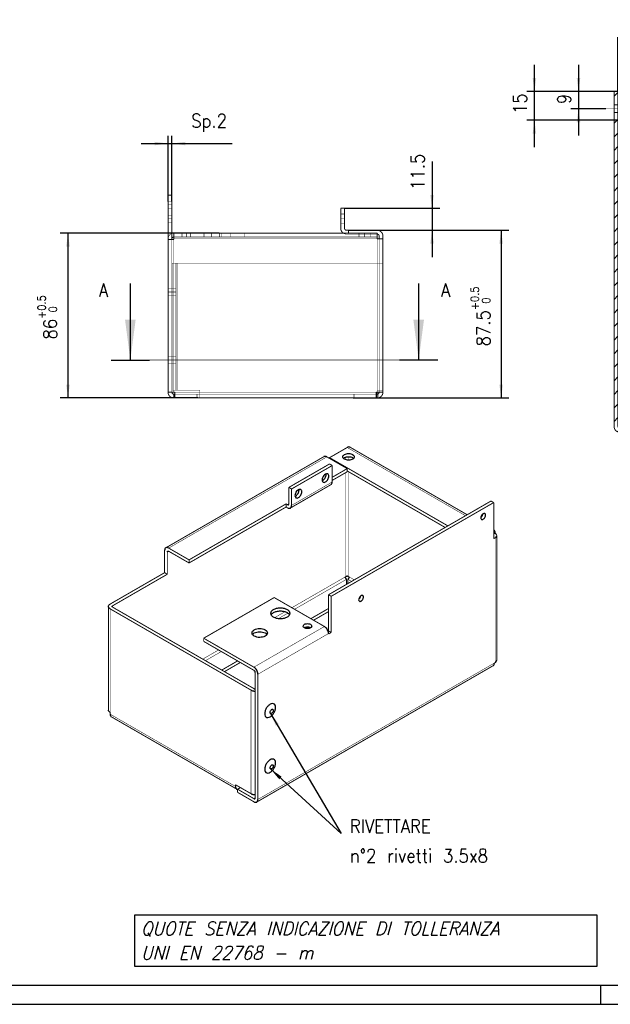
# Model space of a CAD drawing. Header units: inches. Extents: x -1790 to -602, y -1283 to -443.
# Tile 4 of 10: x -1324 to -1017, y -1283 to -770. Entities that reach past the tile are written whole.
import ezdxf

# ---------------------------------------------------------------- set-up
doc = ezdxf.new("R2010")
doc.units = ezdxf.units.IN
doc.linetypes.add('DASHED', pattern=[15, 7, -8])
doc.linetypes.add('DOT_CENTER', pattern=[14, 12, -1, 0, -1])
doc.layers.add('1', color=7, linetype='Continuous')
doc.styles.add('CONVERTER_11', font='txt.shx', dxfattribs={"width": 0.9})
doc.styles.add('CONVERTER_12', font='txt.shx', dxfattribs={"width": 0.9, "oblique": 15})
doc.dimstyles.new('ME10_DIM_15', dxfattribs={"dimtxt": 7, "dimasz": 7, "dimexe": 4, "dimexo": 0, "dimgap": 4, "dimtad": 1, "dimdec": 1, "dimdsep": 46, "dimtxsty": 'CONVERTER_11', "dimsah": 1, "dimcen": 0.09, "dimclrd": 2, "dimclre": 2, "dimclrt": 7, "dimadec": 0, "dimazin": 0, "dimtfac": 1, "dimtdec": 4, "dimtmove": 0, "dimatfit": 3, "dimfxl": 1, "dimtolj": 1, "dimtzin": 0, "dimarcsym": 0})
doc.dimstyles.new('ME10_DIM_16', dxfattribs={"dimtxt": 7, "dimasz": 7, "dimexe": 4, "dimexo": 0, "dimgap": 4, "dimtad": 1, "dimdec": 1, "dimdsep": 46, "dimtxsty": 'CONVERTER_11', "dimsah": 1, "dimcen": 0.09, "dimclrd": 2, "dimclre": 2, "dimclrt": 7, "dimadec": 0, "dimazin": 0, "dimtfac": 1, "dimtdec": 4, "dimtmove": 0, "dimatfit": 3, "dimfxl": 1, "dimtolj": 1, "dimtzin": 0, "dimarcsym": 0})
doc.dimstyles.new('ME10_DIM_17', dxfattribs={"dimtxt": 7, "dimasz": 7, "dimexe": 4, "dimexo": 0, "dimgap": 4, "dimtad": 1, "dimdec": 1, "dimdsep": 46, "dimtxsty": 'CONVERTER_11', "dimsah": 1, "dimcen": 0.09, "dimclrd": 2, "dimclre": 2, "dimclrt": 7, "dimadec": 0, "dimazin": 0, "dimtfac": 1, "dimtdec": 4, "dimtmove": 0, "dimatfit": 3, "dimfxl": 1, "dimtolj": 1, "dimtzin": 0, "dimarcsym": 0})
doc.dimstyles.new('ME10_DIM_18', dxfattribs={"dimtxt": 7, "dimasz": 7, "dimexe": 4, "dimexo": 0, "dimgap": 4, "dimtad": 1, "dimdec": 1, "dimdsep": 46, "dimtxsty": 'CONVERTER_11', "dimsah": 1, "dimcen": 0.09, "dimclrd": 2, "dimclre": 2, "dimclrt": 7, "dimadec": 0, "dimazin": 0, "dimtfac": 1, "dimtdec": 4, "dimtmove": 0, "dimatfit": 3, "dimfxl": 1, "dimtolj": 1, "dimtzin": 0, "dimarcsym": 0})
doc.dimstyles.new('ME10_DIM_19', dxfattribs={"dimtxt": 7, "dimasz": 7, "dimexe": 4, "dimexo": 0, "dimgap": 4, "dimtad": 1, "dimdec": 1, "dimdsep": 46, "dimtxsty": 'CONVERTER_11', "dimsah": 1, "dimcen": 0.09, "dimclrd": 2, "dimclre": 2, "dimclrt": 7, "dimadec": 0, "dimazin": 0, "dimtfac": 1, "dimtdec": 4, "dimtmove": 0, "dimatfit": 3, "dimfxl": 1, "dimtolj": 1, "dimtzin": 0, "dimarcsym": 0})
doc.dimstyles.new('ME10_DIM_20', dxfattribs={"dimtxt": 7, "dimasz": 7, "dimexe": 4, "dimexo": 0, "dimgap": 4, "dimtad": 1, "dimdec": 1, "dimdsep": 46, "dimtxsty": 'CONVERTER_11', "dimsah": 1, "dimcen": 0.09, "dimclrd": 2, "dimclre": 2, "dimclrt": 7, "dimadec": 0, "dimazin": 0, "dimtol": 1, "dimtp": 0.5, "dimtfac": 0.6, "dimtdec": 1, "dimtmove": 0, "dimatfit": 3, "dimfxl": 1, "dimtolj": 1, "dimtzin": 0, "dimarcsym": 0})
doc.dimstyles.new('ME10_DIM_21', dxfattribs={"dimtxt": 7, "dimasz": 7, "dimexe": 4, "dimexo": 0, "dimgap": 4, "dimtad": 1, "dimdec": 1, "dimdsep": 46, "dimtxsty": 'CONVERTER_11', "dimsah": 1, "dimcen": 0.09, "dimclrd": 2, "dimclre": 2, "dimclrt": 7, "dimadec": 0, "dimazin": 0, "dimtol": 1, "dimtp": 0.5, "dimtfac": 0.6, "dimtdec": 1, "dimtmove": 0, "dimatfit": 3, "dimfxl": 1, "dimtolj": 1, "dimtzin": 0, "dimarcsym": 0})
doc.dimstyles.get("Standard").update_dxf_attribs({"dimtxt": 0.18, "dimasz": 0.18, "dimexe": 0.18, "dimexo": 0.0625, "dimgap": 0.09, "dimtad": 0, "dimtih": 1, "dimtoh": 1, "dimdec": 4, "dimzin": 0, "dimdsep": 46, "dimtxsty": 'Standard', "dimcen": 0.09, "dimadec": 0, "dimazin": 0, "dimtfac": 1, "dimtdec": 4, "dimtofl": 0, "dimtmove": 0, "dimatfit": 3, "dimfxl": 1, "dimtolj": 1, "dimtzin": 0, "dimarcsym": 0})
pattern_1 = [(45, (0, 0), (-3.535534, 3.535534), [])]

# ---------------------------------------------------------------- blocks, each defined once
blk = doc.blocks.new('rev_supp_piede_rivetto', base_point=(-1798.24, -2416.96))
at = {"color": 7, "linetype": 'Continuous'}
for points in [[(-1795.29, -2410.03), (-1794.06, -2409.65), (-1793.08, -2409.98), (-1792.53, -2410.98), (-1792.53, -2412.43), (-1793.08, -2414.06), (-1794.06, -2415.53), (-1795.29, -2416.56), (-1796.52, -2416.95), (-1797.5, -2416.61), (-1798.05, -2415.62), (-1798.05, -2414.16), (-1797.5, -2412.54), (-1796.52, -2411.06), (-1795.29, -2410.03)], [(-1795.11, -2414.79), (-1795.34, -2414.42), (-1795.29, -2413.82), (-1794.98, -2413.2), (-1794.51, -2412.77)], [(-1793.91, -2412.71), (-1793.69, -2413.02), (-1793.69, -2413.53), (-1793.91, -2414.09), (-1794.29, -2414.57), (-1794.73, -2414.82), (-1795.11, -2414.79)], [(-1794.51, -2412.77), (-1794.19, -2412.65), (-1793.91, -2412.71)]]:
    blk.add_spline(points, degree=3, dxfattribs=at)
blk = doc.blocks.new('rev_supp_piede_rivetto_1', base_point=(-1798.24, -2445.95))
at = {"color": 7, "linetype": 'Continuous'}
for points in [[(-1795.29, -2439.02), (-1794.06, -2438.63), (-1793.08, -2438.97), (-1792.53, -2439.96), (-1792.53, -2441.42), (-1793.08, -2443.04), (-1794.06, -2444.52), (-1795.29, -2445.55), (-1796.52, -2445.93), (-1797.5, -2445.6), (-1798.05, -2444.6), (-1798.05, -2443.15), (-1797.5, -2441.52), (-1796.52, -2440.05), (-1795.29, -2439.02)], [(-1795.11, -2443.77), (-1795.34, -2443.4), (-1795.29, -2442.81), (-1794.98, -2442.19), (-1794.51, -2441.75)], [(-1793.91, -2441.69), (-1793.69, -2442), (-1793.69, -2442.51), (-1793.91, -2443.08), (-1794.29, -2443.55), (-1794.73, -2443.8), (-1795.11, -2443.77)], [(-1794.51, -2441.75), (-1794.19, -2441.64), (-1793.91, -2441.69)]]:
    blk.add_spline(points, degree=3, dxfattribs=at)
blk = doc.blocks.new('rev_supp_piede__1', base_point=(-1879.61, -2461.28))
at = {"color": 7, "linetype": 'Continuous', "const_width": 0.5}
for points in [[(-1755.13, -2276.04), (-1764.32, -2281.35)], [(-1753.63, -2275.9), (-1692.59, -2311.14)], [(-1767.23, -2280.79), (-1849.68, -2328.4)], [(-1765.73, -2280.94), (-1755.13, -2287.07)], [(-1764.32, -2281.35), (-1764.67, -2281.56)], [(-1764.32, -2281.76), (-1764.32, -2281.35)], [(-1702.66, -2316.95), (-1764.32, -2281.35)], [(-1764.32, -2284.62), (-1785.53, -2296.86)], [(-1762.9, -2285.43), (-1784.12, -2297.68)], [(-1764.32, -2284.62), (-1762.9, -2285.43)], [(-1762.9, -2285.43), (-1762.9, -2294.01)], [(-1762.9, -2291.56), (-1755.13, -2287.07)], [(-1755.13, -2288.7), (-1762.9, -2293.19)], [(-1755.13, -2287.07), (-1755.13, -2288.7)], [(-1755.13, -2288.29), (-1704.07, -2317.77)], [(-1785.53, -2305.44), (-1785.53, -2296.86)], [(-1785.53, -2296.86), (-1784.12, -2297.68)], [(-1763.52, -2295.38), (-1784.74, -2307.63)], [(-1784.12, -2297.68), (-1784.12, -2306.25)], [(-1837.57, -2334.67), (-1786.94, -2305.44)], [(-1786.94, -2307.07), (-1837.57, -2336.3)], [(-1786.94, -2305.44), (-1786.24, -2305.85)], [(-1786.94, -2307.07), (-1786.94, -2305.44)], [(-1786.24, -2307.48), (-1786.94, -2307.07)], [(-1764.88, -2352.88), (-1680.17, -2303.97)], [(-1763.47, -2353.69), (-1678.76, -2304.78)], [(-1680.17, -2303.97), (-1678.76, -2304.78)], [(-1678.76, -2304.78), (-1678.76, -2323.65)], [(-1678.76, -2319.12), (-1678.67, -2319.17)], [(-1678.76, -2321.2), (-1678.05, -2320.79)], [(-1678.05, -2320.54), (-1678.05, -2320.79)], [(-1677.17, -2387.09), (-1677.17, -2322.01)], [(-1678.76, -2323.65), (-1678.05, -2323.24)], [(-1850.3, -2341.36), (-1850.3, -2329.77)], [(-1848.89, -2342.18), (-1848.89, -2330.59)], [(-1837.57, -2334.67), (-1848.18, -2328.54)], [(-1848.18, -2330.18), (-1837.57, -2336.3)], [(-1837.57, -2336.3), (-1837.57, -2334.67)], [(-1850.3, -2341.36), (-1878.73, -2357.77)], [(-1877.31, -2358.59), (-1848.89, -2342.18)], [(-1848.89, -2342.18), (-1850.3, -2341.36)], [(-1755.83, -2343.4), (-1756.19, -2343.61)], [(-1755.48, -2347.45), (-1755.48, -2344.83)], [(-1754.77, -2344.83), (-1754.77, -2347.04)], [(-1754.06, -2343.61), (-1754.42, -2343.4)], [(-1763.47, -2353.69), (-1764.88, -2352.88)], [(-1764.88, -2371.74), (-1764.88, -2352.88)], [(-1793.17, -2354.35), (-1829.94, -2375.57)], [(-1793.17, -2354.35), (-1767, -2369.45)], [(-1763.47, -2372.55), (-1763.47, -2353.69)], [(-1879.61, -2359), (-1879.61, -2413.05)], [(-1805.26, -2402.64), (-1878.73, -2360.22)], [(-1803.84, -2401.82), (-1877.31, -2359.41)], [(-1764.88, -2360.06), (-1774.08, -2365.37)], [(-1764.88, -2361.69), (-1772.66, -2366.18)], [(-1764.88, -2371.74), (-1765.12, -2371.87)], [(-1763.47, -2372.55), (-1764.88, -2371.74)], [(-1764.88, -2373.37), (-1763.47, -2372.55)], [(-1764.88, -2373.13), (-1764.88, -2373.37)], [(-1803.77, -2390.68), (-1829.94, -2375.57)], [(-1829.94, -2377.21), (-1829.94, -2375.57)], [(-1829.94, -2377.21), (-1803.77, -2392.31)], [(-1812.26, -2387.41), (-1820.53, -2392.19)], [(-1810.85, -2388.23), (-1819.12, -2393.01)], [(-1678.4, -2388.52), (-1678.05, -2388.31)], [(-1803.07, -2393.54), (-1803.07, -2458.86)], [(-1679.03, -2389.89), (-1802.27, -2461.05)], [(-1801.65, -2394.35), (-1801.65, -2459.67)], [(-1878.73, -2415.17), (-1878.73, -2414.28)], [(-1878.11, -2416.55), (-1812.77, -2454.27)], [(-1813.39, -2452.9), (-1813.39, -2452)], [(-1805.26, -2456.69), (-1813.39, -2452)], [(-1812.26, -2454.37), (-1810.77, -2453.51)], [(-1812.26, -2456), (-1812.26, -2454.37)], [(-1803.77, -2459.27), (-1812.26, -2454.37)], [(-1803.77, -2460.9), (-1812.26, -2456)]]:
    blk.add_lwpolyline(points, dxfattribs=at)
at = {"color": 124, "linetype": 'Continuous', "const_width": 0.25}
for points in [[(-1693.47, -2311.64), (-1755.13, -2276.04)], [(-1765.73, -2280.94), (-1848.18, -2328.54)], [(-1755.83, -2282.47), (-1755.83, -2281.05)], [(-1754.42, -2282.67), (-1754.42, -2280.84)], [(-1755.83, -2343.4), (-1755.83, -2289.11)], [(-1754.42, -2343.4), (-1754.42, -2288.7)], [(-1762.9, -2294.01), (-1784.12, -2306.25)], [(-1785.53, -2305.44), (-1786.24, -2305.85)], [(-1678.05, -2388.31), (-1678.05, -2323.24)], [(-1848.89, -2330.59), (-1848.18, -2330.18)], [(-1756.19, -2343.61), (-1783.98, -2359.65)], [(-1755.48, -2344.83), (-1782.56, -2360.47)], [(-1754.77, -2344.83), (-1752.86, -2345.94)], [(-1754.06, -2343.61), (-1751.45, -2345.12)], [(-1878.73, -2360.22), (-1878.73, -2414.28)], [(-1877.31, -2359.41), (-1877.31, -2358.59)], [(-1787.52, -2361.7), (-1793.02, -2364.88)], [(-1786.01, -2362.46), (-1791.09, -2365.4)], [(-1767, -2369.45), (-1803.77, -2390.68)], [(-1764.88, -2373.13), (-1801.65, -2394.35)], [(-1822.16, -2381.7), (-1830.43, -2386.47)], [(-1820.74, -2382.51), (-1829.02, -2387.29)], [(-1801.65, -2459.67), (-1678.4, -2388.52)], [(-1805.26, -2402.64), (-1805.26, -2456.69)], [(-1813.39, -2452.9), (-1878.73, -2415.17)], [(-1803.07, -2458.86), (-1803.77, -2459.27)]]:
    blk.add_lwpolyline(points, dxfattribs=at)
at = {"color": 7, "linetype": 'Continuous'}
for points in [[(-1753.63, -2275.9), (-1754.31, -2275.76), (-1755.13, -2276.04)], [(-1765.73, -2280.94), (-1766.54, -2280.66), (-1767.23, -2280.79)], [(-1757.42, -2280.94), (-1757.19, -2280.28), (-1756.54, -2279.72), (-1755.57, -2279.34), (-1754.42, -2279.21), (-1753.27, -2279.34), (-1752.3, -2279.72), (-1751.65, -2280.28), (-1751.42, -2280.94)], [(-1756.54, -2282.17), (-1757.19, -2281.61), (-1757.42, -2280.94)], [(-1757.06, -2281.76), (-1756.83, -2281.54), (-1756.54, -2281.35), (-1755.57, -2280.98), (-1754.42, -2280.84), (-1753.27, -2280.98), (-1752.3, -2281.35), (-1752.01, -2281.54), (-1751.77, -2281.76)], [(-1751.42, -2280.94), (-1751.65, -2281.61), (-1752.3, -2282.17), (-1753.27, -2282.54), (-1754.42, -2282.67), (-1755.57, -2282.54), (-1756.54, -2282.17)], [(-1765.19, -2289.8), (-1765.98, -2289.73), (-1766.9, -2290.26), (-1767.69, -2291.24), (-1768.15, -2292.42), (-1768.15, -2293.48), (-1767.69, -2294.13)], [(-1768.18, -2293.34), (-1768.02, -2293.28), (-1767.85, -2293.19), (-1767.18, -2292.64), (-1766.6, -2291.87), (-1766.22, -2290.99), (-1766.09, -2290.13)], [(-1767.69, -2294.13), (-1767.12, -2294.24), (-1766.44, -2294.01), (-1765.76, -2293.46), (-1765.19, -2292.69), (-1764.81, -2291.8), (-1764.67, -2290.94)], [(-1766.09, -2290.13), (-1766.09, -2289.94), (-1766.12, -2289.77)], [(-1764.67, -2290.94), (-1764.81, -2290.24), (-1765.19, -2289.8)], [(-1763.52, -2295.38), (-1763.06, -2294.85), (-1762.9, -2294.01)], [(-1779.33, -2297.97), (-1780.12, -2297.89), (-1781.04, -2298.42), (-1781.83, -2299.41), (-1782.29, -2300.59), (-1782.29, -2301.64), (-1781.83, -2302.3)], [(-1782.32, -2301.51), (-1782.16, -2301.44), (-1782, -2301.36), (-1781.32, -2300.81), (-1780.75, -2300.04), (-1780.36, -2299.15), (-1780.23, -2298.29)], [(-1781.83, -2302.3), (-1781.26, -2302.41), (-1780.58, -2302.17), (-1779.9, -2301.63), (-1779.33, -2300.85), (-1778.95, -2299.97), (-1778.81, -2299.11)], [(-1780.23, -2298.29), (-1780.23, -2298.11), (-1780.26, -2297.94)], [(-1778.81, -2299.11), (-1778.95, -2298.41), (-1779.33, -2297.97)], [(-1786.24, -2305.85), (-1785.97, -2305.94), (-1785.74, -2305.9)], [(-1785.74, -2305.9), (-1785.58, -2305.72), (-1785.53, -2305.44)], [(-1784.74, -2307.63), (-1784.28, -2307.1), (-1784.12, -2306.25)], [(-1786.24, -2307.48), (-1785.43, -2307.76), (-1784.74, -2307.63)], [(-1683.4, -2310.54), (-1683.95, -2310.49), (-1684.59, -2310.86), (-1685.15, -2311.55), (-1685.47, -2312.37), (-1685.47, -2313.11), (-1685.15, -2313.57)], [(-1685.5, -2312.54), (-1685.13, -2312.19), (-1684.81, -2311.74), (-1684.58, -2311.24), (-1684.46, -2310.75)], [(-1685.15, -2313.57), (-1684.75, -2313.64), (-1684.27, -2313.48), (-1683.8, -2313.1), (-1683.4, -2312.56), (-1683.13, -2311.94), (-1683.04, -2311.34)], [(-1683.04, -2311.34), (-1683.13, -2310.84), (-1683.4, -2310.54)], [(-1678.67, -2319.17), (-1678.71, -2319.15), (-1678.76, -2319.13)], [(-1678.05, -2320.54), (-1678.21, -2319.7), (-1678.67, -2319.17)], [(-1677.17, -2322.01), (-1677.4, -2321.35), (-1678.05, -2320.79)], [(-1678.05, -2323.24), (-1677.4, -2322.68), (-1677.17, -2322.01)], [(-1849.68, -2328.4), (-1850.14, -2328.93), (-1850.3, -2329.77)], [(-1848.18, -2328.54), (-1848.99, -2328.26), (-1849.68, -2328.4)], [(-1848.89, -2330.59), (-1848.83, -2330.3), (-1848.68, -2330.13)], [(-1848.68, -2330.13), (-1848.45, -2330.08), (-1848.18, -2330.18)], [(-1756.19, -2343.61), (-1756.13, -2343.95), (-1755.98, -2344.31), (-1755.75, -2344.62), (-1755.48, -2344.83)], [(-1754.42, -2343.4), (-1754.74, -2343.28), (-1755.13, -2343.24), (-1755.51, -2343.28), (-1755.83, -2343.4)], [(-1754.77, -2344.83), (-1754.5, -2344.62), (-1754.27, -2344.31), (-1754.12, -2343.95), (-1754.06, -2343.61)], [(-1747.04, -2353.24), (-1747.59, -2353.19), (-1748.23, -2353.56), (-1748.79, -2354.25), (-1749.11, -2355.07), (-1749.11, -2355.81), (-1748.79, -2356.27)], [(-1879.61, -2359), (-1879.38, -2358.34), (-1878.73, -2357.77)], [(-1749.14, -2355.24), (-1748.77, -2354.89), (-1748.45, -2354.44), (-1748.22, -2353.95), (-1748.1, -2353.45)], [(-1748.79, -2356.27), (-1748.39, -2356.35), (-1747.91, -2356.18), (-1747.44, -2355.8), (-1747.04, -2355.26), (-1746.77, -2354.64), (-1746.68, -2354.04)], [(-1746.68, -2354.04), (-1746.77, -2353.55), (-1747.04, -2353.24)], [(-1878.73, -2360.22), (-1879.38, -2359.66), (-1879.61, -2359)], [(-1877.61, -2359), (-1877.53, -2358.78), (-1877.31, -2358.59)], [(-1877.31, -2359.41), (-1877.53, -2359.22), (-1877.61, -2359)], [(-1794.99, -2362.58), (-1794.61, -2361.48), (-1793.52, -2360.54), (-1791.9, -2359.91), (-1789.99, -2359.69), (-1788.07, -2359.91), (-1786.45, -2360.54), (-1785.37, -2361.48), (-1784.99, -2362.58)], [(-1793.52, -2364.62), (-1794.61, -2363.69), (-1794.99, -2362.58)], [(-1794.78, -2363.4), (-1794.29, -2362.74), (-1793.52, -2362.17), (-1791.9, -2361.55), (-1789.99, -2361.33), (-1788.07, -2361.55), (-1786.45, -2362.17), (-1785.69, -2362.74), (-1785.19, -2363.4)], [(-1784.99, -2362.58), (-1785.37, -2363.69), (-1786.45, -2364.62), (-1788.07, -2365.25), (-1789.99, -2365.47), (-1791.9, -2365.25), (-1793.52, -2364.62)], [(-1778.09, -2369.25), (-1777.79, -2368.6), (-1776.97, -2368.12), (-1775.84, -2367.95), (-1774.72, -2368.12), (-1773.89, -2368.6), (-1773.59, -2369.25)], [(-1804.73, -2372.84), (-1804.43, -2371.96), (-1803.56, -2371.21), (-1802.26, -2370.71), (-1800.73, -2370.53), (-1799.2, -2370.71), (-1797.91, -2371.21), (-1797.04, -2371.96), (-1796.73, -2372.84)], [(-1803.56, -2374.47), (-1804.43, -2373.72), (-1804.73, -2372.84)], [(-1804.48, -2373.66), (-1804.1, -2373.22), (-1803.56, -2372.84), (-1802.26, -2372.34), (-1800.73, -2372.16), (-1799.2, -2372.34), (-1797.91, -2372.84), (-1797.37, -2373.22), (-1796.99, -2373.66)], [(-1796.73, -2372.84), (-1797.04, -2373.72), (-1797.91, -2374.47), (-1799.2, -2374.97), (-1800.73, -2375.15), (-1802.26, -2374.97), (-1803.56, -2374.47)], [(-1777.43, -2370.17), (-1777.92, -2369.74), (-1778.09, -2369.25)], [(-1777.59, -2370.06), (-1777.31, -2369.89), (-1776.97, -2369.75), (-1775.84, -2369.58), (-1774.72, -2369.75), (-1774.38, -2369.89), (-1774.09, -2370.06)], [(-1773.59, -2369.25), (-1773.76, -2369.74), (-1774.25, -2370.17), (-1774.98, -2370.45), (-1775.84, -2370.55), (-1776.7, -2370.45), (-1777.43, -2370.17)], [(-1764.88, -2373.13), (-1765.04, -2372.09), (-1765.5, -2371.03), (-1766.19, -2370.11), (-1767, -2369.45)], [(-1679.03, -2389.89), (-1678.57, -2389.36), (-1678.4, -2388.52)], [(-1678.05, -2388.31), (-1677.4, -2387.75), (-1677.17, -2387.09)], [(-1801.65, -2394.35), (-1801.81, -2393.32), (-1802.27, -2392.26), (-1802.96, -2391.33), (-1803.77, -2390.68)], [(-1803.07, -2393.54), (-1803.12, -2393.19), (-1803.27, -2392.84), (-1803.5, -2392.53), (-1803.77, -2392.31)], [(-1805.26, -2402.64), (-1804.8, -2402.86), (-1804.29, -2403.02), (-1803.73, -2403.12), (-1803.14, -2403.15), (-1803.1, -2403.15), (-1803.07, -2403.15)], [(-1803.84, -2401.82), (-1803.64, -2401.92), (-1803.4, -2401.97), (-1803.14, -2401.99), (-1803.1, -2401.99), (-1803.07, -2401.99)], [(-1878.73, -2414.28), (-1879.38, -2413.71), (-1879.61, -2413.05)], [(-1878.73, -2415.17), (-1878.57, -2416.02), (-1878.11, -2416.55)], [(-1813.39, -2452.9), (-1813.23, -2453.74), (-1812.77, -2454.27)], [(-1812.77, -2454.27), (-1812.53, -2454.37), (-1812.26, -2454.41)], [(-1805.26, -2456.69), (-1804.8, -2456.91), (-1804.29, -2457.07), (-1803.73, -2457.17), (-1803.14, -2457.2), (-1803.1, -2457.2), (-1803.07, -2457.2)], [(-1803.77, -2459.27), (-1803.5, -2459.36), (-1803.27, -2459.32)], [(-1803.77, -2460.9), (-1802.96, -2461.18), (-1802.27, -2461.05)], [(-1803.27, -2459.32), (-1803.12, -2459.14), (-1803.07, -2458.86)], [(-1802.27, -2461.05), (-1801.81, -2460.52), (-1801.65, -2459.67)]]:
    blk.add_spline(points, degree=3, dxfattribs=at)
blk = doc.blocks.new('594905A_ASSIEME_STAFFA_SUPPORTO_FANCOIL', base_point=(-1879.61, -2461.28))
for name, p in [('rev_supp_piede__1', (-1879.61, -2461.28)), ('rev_supp_piede_rivetto', (-1798.24, -2416.96)), ('rev_supp_piede_rivetto_1', (-1798.24, -2445.95))]:
    blk.add_blockref(name, p)
blk = doc.blocks.new('rev_supp_piede__4', base_point=(-1616, -2268.1))
at = {"linetype": 'Continuous'}
h = blk.add_hatch(dxfattribs=at)
h.set_pattern_fill('_USER', color=253, scale=5, angle=45, pattern_type=0)
h.set_pattern_definition(pattern_1)
edge = h.paths.add_edge_path()
edge.add_line((-1507, -2090.3), (-1610.9, -2090.3))
edge.add_arc((-1610.9, -2093.3), 3, 90, 180)
edge.add_line((-1613.9, -2093.3), (-1613.9, -2097.3))
edge.add_line((-1613.9, -2097.3), (-1611.9, -2097.3))
edge.add_line((-1611.9, -2097.3), (-1611.9, -2093.3))
edge.add_arc((-1610.9, -2093.3), 1, 90, 180, ccw=False)
edge.add_line((-1610.9, -2092.3), (-1599.4, -2092.3))
edge.add_line((-1599.4, -2092.3), (-1507, -2092.3))
edge.add_arc((-1507, -2093.3), 1, 0, 90, ccw=False)
edge.add_line((-1506, -2093.3), (-1506, -2264.6))
edge.add_line((-1506, -2264.6), (-1506, -2265.1))
edge.add_arc((-1507, -2265.1), 1, -90, 0, ccw=False)
edge.add_line((-1507, -2266.1), (-1507.5, -2266.1))
edge.add_line((-1507.5, -2266.1), (-1612.5, -2266.1))
edge.add_line((-1612.5, -2266.1), (-1613, -2266.1))
edge.add_arc((-1613, -2265.1), 1, 180, 270, ccw=False)
edge.add_line((-1614, -2265.1), (-1614, -2264.6))
edge.add_line((-1614, -2264.6), (-1614, -2101.3))
edge.add_line((-1614, -2101.3), (-1616, -2101.3))
edge.add_line((-1616, -2101.3), (-1616, -2265.1))
edge.add_arc((-1613, -2265.1), 3, 180, 270)
edge.add_line((-1613, -2268.1), (-1507, -2268.1))
edge.add_arc((-1507, -2265.1), 3, 270, 360)
edge.add_line((-1504, -2265.1), (-1504, -2093.3))
edge.add_arc((-1507, -2093.3), 3, 0, 90)
h = blk.add_hatch(dxfattribs=at)
h.set_pattern_fill('_USER', color=253, scale=5, angle=45, pattern_type=0)
h.set_pattern_definition(pattern_1)
h.paths.add_polyline_path([(-1614, -2097.3), (-1616, -2097.3), (-1616, -2090.3), (-1614, -2090.3)])
h = blk.add_hatch(dxfattribs=at)
h.set_pattern_fill('_USER', color=253, scale=5, angle=45, pattern_type=0)
h.set_pattern_definition(pattern_1)
h.paths.add_polyline_path([(-1611.9, -2105.3), (-1611.9, -2101.3), (-1613.9, -2101.3), (-1613.9, -2105.3)])
at = {"color": 7, "linetype": 'Continuous', "const_width": 0.5}
for points in [[(-1616, -2090.3), (-1616, -2097.3)], [(-1614, -2090.3), (-1616, -2090.3)], [(-1613, -2090.3), (-1614, -2090.3)], [(-1614, -2097.3), (-1614, -2090.3)], [(-1613, -2090.3), (-1610.9, -2090.3)], [(-1507, -2090.3), (-1610.9, -2090.3)], [(-1613.9, -2093.3), (-1613.9, -2097.3)], [(-1611.9, -2097.3), (-1611.9, -2093.3)], [(-1610.9, -2092.3), (-1599.4, -2092.3)], [(-1601, -2092.3), (-1601, -2252.6)], [(-1599.4, -2092.3), (-1507, -2092.3)], [(-1599.4, -2092.3), (-1599.4, -2093.3)], [(-1599.4, -2105.3), (-1599.4, -2093.3)], [(-1507.49, -2093.3), (-1519.49, -2105.3)], [(-1519, -2105.79), (-1507, -2093.79)], [(-1507, -2092.81), (-1507.49, -2093.3)], [(-1507, -2092.3), (-1507, -2092.81)], [(-1507, -2093.79), (-1506.51, -2093.3)], [(-1506, -2093.3), (-1506.51, -2093.3)], [(-1506, -2264.6), (-1506, -2093.3)], [(-1504, -2265.1), (-1504, -2093.3)], [(-1616, -2097.3), (-1616, -2101.3)], [(-1614, -2097.3), (-1616, -2097.3)], [(-1616, -2101.3), (-1616, -2265.1)], [(-1614, -2101.3), (-1616, -2101.3)], [(-1614, -2097.3), (-1614, -2101.3)], [(-1614, -2264.6), (-1614, -2101.3)], [(-1611.9, -2097.3), (-1613.9, -2097.3)], [(-1613.9, -2097.3), (-1613.9, -2101.3)], [(-1613.9, -2101.3), (-1613.9, -2105.3)], [(-1611.9, -2101.3), (-1613.9, -2101.3)], [(-1611.9, -2097.3), (-1611.9, -2101.3)], [(-1611.9, -2105.3), (-1611.9, -2101.3)], [(-1613.9, -2105.3), (-1611.9, -2105.3)], [(-1599.4, -2105.3), (-1519.49, -2105.3)], [(-1519, -2252.6), (-1519, -2105.79)], [(-1613, -2264.6), (-1601, -2252.6)], [(-1600.5, -2253.1), (-1612.5, -2265.1)], [(-1519.5, -2253.1), (-1600.5, -2253.1)], [(-1507.5, -2265.1), (-1519.5, -2253.1)], [(-1519, -2252.6), (-1507, -2264.6)], [(-1614, -2265.1), (-1614, -2264.6)], [(-1613, -2264.6), (-1614, -2264.6)], [(-1612.5, -2265.1), (-1612.5, -2266.1)], [(-1507.5, -2265.1), (-1507.5, -2266.1)], [(-1506, -2264.6), (-1507, -2264.6)], [(-1506, -2265.1), (-1506, -2264.6)], [(-1613, -2266.1), (-1612.5, -2266.1)], [(-1613, -2268.1), (-1507, -2268.1)], [(-1612.5, -2266.1), (-1507.5, -2266.1)], [(-1507.5, -2266.1), (-1507, -2266.1)]]:
    blk.add_lwpolyline(points, dxfattribs=at)
for points in [[(-1610.9, -2090.3, 0.414214), (-1613.9, -2093.3, 0.414214)], [(-1504, -2093.3, 0.414214), (-1507, -2090.3, 0.414214)], [(-1610.9, -2092.3, 0.414214), (-1611.9, -2093.3, 0.414214)], [(-1506, -2093.3, 0.414214), (-1507, -2092.3, 0.414214)], [(-1616, -2265.1, 0.414214), (-1613, -2268.1, 0.414214)], [(-1614, -2265.1, 0.414214), (-1613, -2266.1, 0.414214)], [(-1507, -2266.1, 0.414214), (-1506, -2265.1, 0.414214)], [(-1507, -2268.1, 0.414214), (-1504, -2265.1, 0.414214)]]:
    blk.add_lwpolyline(points, format="xyb", dxfattribs=at)
at = {"color": 124, "linetype": 'Continuous', "const_width": 0.25}
for points in [[(-1613, -2091.16), (-1613, -2090.3)], [(-1599.4, -2093.3), (-1507.49, -2093.3)], [(-1507, -2264.6), (-1507, -2093.79)], [(-1613, -2264.6), (-1613, -2105.3)], [(-1507.5, -2265.1), (-1612.5, -2265.1)]]:
    blk.add_lwpolyline(points, dxfattribs=at)
at = {"layer": '1', "color": 30, "linetype": 'DOT_CENTER', "const_width": 0.25}
blk.add_lwpolyline([(-1606.8, -2099.3), (-1620.4, -2099.3)], dxfattribs=at)
blk = doc.blocks.new('*D33')
at = {"layer": '1', "color": 2, "linetype": 'Continuous', "transparency": 16777216}
for p, q in [((-1614, -2090.3), (-1614, -2061.99)), ((-1504, -2093.3), (-1504, -2061.99)), ((-1614, -2065.99), (-1504, -2065.99))]:
    blk.add_line(p, q, dxfattribs=at)
at = {"layer": '1', "color": 2, "transparency": 16777216}
for points in [[(-1607, -2065.07), (-1607, -2066.91), (-1614, -2065.99)], [(-1511, -2066.91), (-1511, -2065.07), (-1504, -2065.99)]]:
    blk.add_solid(points, dxfattribs=at)
at = {"layer": '1', "color": 7, "transparency": 16777216, "insert": (-1565.3, -2061.99), "char_height": 7, "attachment_point": 7, "rotation": 0.0001, "line_spacing_factor": 0.60024, "style": 'CONVERTER_11'}
blk.add_mtext('110', dxfattribs=at)
blk = doc.blocks.new('*D34')
at = {"layer": '1', "color": 2, "linetype": 'Continuous', "transparency": 16777216}
for p, q in [((-1657.54, -2090.3), (-1657.54, -2076.3)), ((-1610.9, -2090.3), (-1661.54, -2090.3)), ((-1657.54, -2105.3), (-1657.54, -2090.3)), ((-1611.9, -2105.3), (-1661.54, -2105.3)), ((-1657.54, -2119.3), (-1657.54, -2105.3))]:
    blk.add_line(p, q, dxfattribs=at)
at = {"layer": '1', "color": 2, "transparency": 16777216}
for points in [[(-1658.46, -2083.3), (-1656.62, -2083.3), (-1657.54, -2090.3)], [(-1656.62, -2112.3), (-1658.46, -2112.3), (-1657.54, -2105.3)]]:
    blk.add_solid(points, dxfattribs=at)
at = {"layer": '1', "color": 7, "transparency": 16777216, "insert": (-1661.54, -2102), "char_height": 7, "attachment_point": 7, "rotation": 90, "line_spacing_factor": 0.60024, "style": 'CONVERTER_11'}
blk.add_mtext('15', dxfattribs=at)
blk = doc.blocks.new('*D35')
at = {"layer": '1', "color": 2, "linetype": 'Continuous', "transparency": 16777216}
for p, q in [((-1634.56, -2076.3), (-1634.56, -2090.3)), ((-1616, -2090.3), (-1638.56, -2090.3)), ((-1634.56, -2090.3), (-1634.56, -2099.3)), ((-1620.4, -2099.3), (-1638.56, -2099.3)), ((-1634.56, -2099.3), (-1634.56, -2113.3))]:
    blk.add_line(p, q, dxfattribs=at)
at = {"layer": '1', "color": 2, "transparency": 16777216}
for points in [[(-1635.49, -2083.3), (-1633.64, -2083.3), (-1634.56, -2090.3)], [(-1633.64, -2106.3), (-1635.49, -2106.3), (-1634.56, -2099.3)]]:
    blk.add_solid(points, dxfattribs=at)
at = {"layer": '1', "color": 7, "transparency": 16777216, "insert": (-1638.56, -2096.9), "char_height": 7, "attachment_point": 7, "rotation": 90, "line_spacing_factor": 0.60024, "style": 'CONVERTER_11'}
blk.add_mtext('9', dxfattribs=at)
blk = doc.blocks.new('rev_supp_piede__7', base_point=(-1848.5, -2250.2))
at = {"color": 7, "linetype": 'Continuous', "const_width": 0.5}
for points in [[(-1848.5, -2144.4), (-1848.5, -2147.65)], [(-1846.5, -2144.4), (-1848.5, -2144.4)], [(-1848.5, -2147.65), (-1848.5, -2151.15)], [(-1846.5, -2144.4), (-1846.5, -2147.65)], [(-1846.5, -2147.65), (-1846.5, -2151.15)], [(-1848.5, -2151.15), (-1848.5, -2154.95)], [(-1846.5, -2151.15), (-1846.5, -2154.95)], [(-1758.5, -2151.2), (-1758.5, -2154.2)], [(-1756.5, -2151.2), (-1758.5, -2151.2)], [(-1756.5, -2154.2), (-1756.5, -2151.2)], [(-1848.5, -2154.95), (-1848.5, -2158.45)], [(-1846.5, -2154.95), (-1846.5, -2158.45)], [(-1758.5, -2154.2), (-1758.5, -2159.2)], [(-1756.5, -2159.2), (-1756.5, -2154.2)], [(-1848.5, -2158.45), (-1848.5, -2167.2)], [(-1846.5, -2158.45), (-1846.5, -2167.2)], [(-1758.5, -2159.2), (-1758.5, -2161.7)], [(-1756.5, -2161.7), (-1756.5, -2159.2)], [(-1755.5, -2162.7), (-1754.5, -2162.7)], [(-1754.5, -2162.7), (-1754.5, -2164.2)], [(-1739.5, -2162.7), (-1754.5, -2162.7)], [(-1848.5, -2167.2), (-1848.5, -2167.5)], [(-1848.5, -2192.9), (-1848.5, -2167.5)], [(-1848.5, -2167.5), (-1846.5, -2167.5)], [(-1846.5, -2167.5), (-1846.5, -2167.2)], [(-1846.5, -2167.5), (-1845.5, -2167.5)], [(-1845.5, -2166.2), (-1845.5, -2164.2)], [(-1841.25, -2164.2), (-1845.5, -2164.2)], [(-1845.5, -2167.2), (-1845.5, -2166.2)], [(-1845.5, -2167.2), (-1845.5, -2167.5)], [(-1836.75, -2164.2), (-1841.25, -2164.2)], [(-1829.8, -2164.2), (-1836.75, -2164.2)], [(-1825.83, -2164.2), (-1829.8, -2164.2)], [(-1821.8, -2164.2), (-1825.83, -2164.2)], [(-1815.83, -2164.2), (-1821.8, -2164.2)], [(-1808.5, -2164.2), (-1815.83, -2164.2)], [(-1749, -2164.2), (-1808.5, -2164.2)], [(-1743, -2164.2), (-1749, -2164.2)], [(-1739.5, -2164.2), (-1743, -2164.2)], [(-1739.5, -2164.7), (-1739.5, -2164.2)], [(-1739.5, -2166.2), (-1739.5, -2164.7)], [(-1739.5, -2167.2), (-1739.5, -2166.2)], [(-1739.5, -2167.2), (-1738.5, -2167.2)], [(-1738.5, -2165.7), (-1738.5, -2167.2)], [(-1738.5, -2167.2), (-1736.5, -2167.2)], [(-1736.5, -2165.7), (-1736.5, -2167.2)], [(-1736.5, -2179.9), (-1736.5, -2167.2)], [(-1736.5, -2246.1), (-1736.5, -2179.9)], [(-1848.5, -2196.9), (-1848.5, -2192.9)], [(-1848.5, -2228.4), (-1848.5, -2196.9)], [(-1848.5, -2232.4), (-1848.5, -2228.4)], [(-1848.5, -2247.2), (-1848.5, -2232.4)], [(-1848.5, -2247.2), (-1846.5, -2247.2)], [(-1846.5, -2247.2), (-1845.5, -2247.2)], [(-1845.5, -2247.2), (-1845, -2247.2)], [(-1845.5, -2248.2), (-1845, -2248.2)], [(-1845.5, -2248.2), (-1845.5, -2250.2)], [(-1845.5, -2250.2), (-1845, -2250.2)], [(-1845, -2247.2), (-1845, -2248.2)], [(-1845, -2248.2), (-1845, -2250.2)], [(-1845, -2250.2), (-1833.5, -2250.2)], [(-1833.5, -2250.2), (-1833, -2250.2)], [(-1833, -2250.2), (-1831.9, -2250.2)], [(-1831.9, -2250.2), (-1752, -2250.2)], [(-1752, -2250.2), (-1751.99, -2250.2)], [(-1751.99, -2250.2), (-1751.5, -2250.2)], [(-1751.5, -2250.2), (-1740, -2250.2)], [(-1740, -2247.2), (-1740, -2248.2)], [(-1740, -2247.2), (-1739.5, -2247.2)], [(-1740, -2248.2), (-1740, -2250.2)], [(-1740, -2248.2), (-1739.99, -2248.2)], [(-1740, -2250.2), (-1739.99, -2250.2)], [(-1739.99, -2248.2), (-1739.5, -2248.2)], [(-1739.99, -2250.2), (-1739.5, -2250.2)], [(-1739.5, -2247.2), (-1739.5, -2248.07)], [(-1739.5, -2247.2), (-1738.5, -2247.2)], [(-1739.5, -2248.07), (-1739.5, -2248.2)], [(-1739.5, -2250.16), (-1739.5, -2248.2)], [(-1739.5, -2250.2), (-1739.5, -2250.16)], [(-1738.5, -2247.2), (-1736.5, -2247.2)], [(-1736.5, -2247.2), (-1736.5, -2246.1)]]:
    blk.add_lwpolyline(points, dxfattribs=at)
at = {"color": 160, "linetype": 'DASHED', "const_width": 0.25}
for points in [[(-1846.5, -2147.65), (-1848.5, -2147.65)], [(-1846.5, -2151.15), (-1848.5, -2151.15)], [(-1846.5, -2154.95), (-1848.5, -2154.95)], [(-1756.5, -2154.2), (-1758.5, -2154.2)], [(-1846.5, -2158.45), (-1848.5, -2158.45)], [(-1756.5, -2159.2), (-1758.5, -2159.2)], [(-1846.5, -2167.5), (-1846.5, -2192.9)], [(-1845.5, -2166.2), (-1841.25, -2166.2)], [(-1841.25, -2164.2), (-1841.25, -2166.2)], [(-1841.25, -2166.2), (-1836.75, -2166.2)], [(-1836.75, -2164.2), (-1836.75, -2166.2)], [(-1836.75, -2166.2), (-1829.8, -2166.2)], [(-1829.8, -2164.2), (-1829.8, -2166.2)], [(-1829.8, -2166.2), (-1825.83, -2166.2)], [(-1825.83, -2164.2), (-1825.83, -2166.2)], [(-1825.83, -2166.2), (-1821.8, -2166.2)], [(-1821.8, -2164.2), (-1821.8, -2166.2)], [(-1821.8, -2166.2), (-1815.83, -2166.2)], [(-1815.83, -2164.2), (-1815.83, -2166.2)], [(-1815.83, -2166.2), (-1808.5, -2166.2)], [(-1808.5, -2164.2), (-1808.5, -2166.2)], [(-1749, -2166.2), (-1808.5, -2166.2)], [(-1755.5, -2164.7), (-1754.5, -2164.7)], [(-1754.5, -2164.2), (-1754.5, -2164.7)], [(-1754.5, -2164.7), (-1739.5, -2164.7)], [(-1749, -2164.2), (-1749, -2166.2)], [(-1743, -2166.2), (-1749, -2166.2)], [(-1743, -2164.2), (-1743, -2166.2)], [(-1739.5, -2166.2), (-1743, -2166.2)], [(-1738.5, -2179.9), (-1738.5, -2167.2)], [(-1846.4, -2179.9), (-1846.4, -2192.9)], [(-1846.4, -2179.9), (-1844.4, -2179.9)], [(-1844.4, -2179.9), (-1844.4, -2192.9)], [(-1843.4, -2179.9), (-1844.4, -2179.9)], [(-1843.4, -2179.9), (-1843.4, -2246.1)], [(-1843.4, -2179.9), (-1738.5, -2179.9)], [(-1738.5, -2179.9), (-1736.5, -2179.9)], [(-1738.5, -2246.1), (-1738.5, -2179.9)], [(-1846.5, -2192.9), (-1848.5, -2192.9)], [(-1846.5, -2192.9), (-1846.5, -2196.9)], [(-1844.4, -2192.9), (-1846.4, -2192.9)], [(-1846.4, -2192.9), (-1846.4, -2196.9)], [(-1844.4, -2192.9), (-1844.4, -2196.9)], [(-1846.5, -2196.9), (-1848.5, -2196.9)], [(-1846.5, -2196.9), (-1846.5, -2228.4)], [(-1844.4, -2196.9), (-1846.4, -2196.9)], [(-1846.4, -2196.9), (-1846.4, -2228.4)], [(-1844.4, -2196.9), (-1844.4, -2228.4)], [(-1846.5, -2228.4), (-1848.5, -2228.4)], [(-1846.5, -2228.4), (-1846.5, -2232.4)], [(-1844.4, -2228.4), (-1846.4, -2228.4)], [(-1846.4, -2228.4), (-1846.4, -2232.4)], [(-1844.4, -2228.4), (-1844.4, -2232.4)], [(-1846.5, -2232.4), (-1848.5, -2232.4)], [(-1846.5, -2232.4), (-1846.5, -2247.2)], [(-1844.4, -2232.4), (-1846.4, -2232.4)], [(-1846.4, -2232.4), (-1846.4, -2246.1)], [(-1844.4, -2232.4), (-1844.4, -2246.1)], [(-1846.4, -2246.1), (-1844.4, -2246.1)], [(-1845, -2248.2), (-1833.5, -2248.2)], [(-1843.4, -2246.1), (-1844.4, -2246.1)], [(-1843.4, -2246.1), (-1831.9, -2246.1)], [(-1833, -2248.2), (-1833.5, -2248.2)], [(-1833.5, -2248.2), (-1833.5, -2250.2)], [(-1831.9, -2248.2), (-1833, -2248.2)], [(-1833, -2250.2), (-1833, -2248.2)], [(-1831.9, -2248.2), (-1831.9, -2246.1)], [(-1831.9, -2248.2), (-1752, -2248.2)], [(-1831.9, -2250.2), (-1831.9, -2248.2)], [(-1751.99, -2248.2), (-1751.99, -2250.2)], [(-1752, -2248.2), (-1752, -2250.2)], [(-1752, -2248.2), (-1751.99, -2248.2)], [(-1751.5, -2248.2), (-1751.99, -2248.2)], [(-1751.5, -2250.2), (-1751.5, -2248.2)], [(-1751.5, -2248.2), (-1740, -2248.2)], [(-1739.5, -2246.1), (-1738.5, -2246.1)], [(-1739.01, -2248.07), (-1739.01, -2250.16)], [(-1738.5, -2247.2), (-1738.5, -2246.1)], [(-1738.5, -2246.1), (-1736.5, -2246.1)]]:
    blk.add_lwpolyline(points, dxfattribs=at)
at = {"color": 7, "linetype": 'Continuous', "const_width": 0.5}
for points in [[(-1758.5, -2161.7, 0.251381), (-1757.16, -2164.2, 0.251381)], [(-1756.5, -2161.7, 0.414214), (-1755.5, -2162.7, 0.414214)], [(-1736.5, -2165.7, 0.414214), (-1739.5, -2162.7, 0.414214)], [(-1845.5, -2164.2, 0.085164), (-1846.5, -2164.37, 0.085164)], [(-1845.5, -2166.2, 0.414214), (-1846.5, -2167.2, 0.414214)], [(-1738.5, -2165.7, 0.414214), (-1739.5, -2164.7, 0.414214)], [(-1848.5, -2247.2, 0.414214), (-1845.5, -2250.2, 0.414214)], [(-1846.5, -2247.2, 0.414214), (-1845.5, -2248.2, 0.414214)], [(-1739.99, -2248.2, 0.130179), (-1739.5, -2248.07, 0.130179)], [(-1739.5, -2248.2, 0.130179), (-1739.01, -2248.07, 0.130179)], [(-1739.5, -2250.2, 0.041461), (-1739.01, -2250.16, 0.041461)], [(-1739.01, -2248.07, 0.269502), (-1738.5, -2247.2, 0.269502)], [(-1739.01, -2250.16, 0.366459), (-1736.5, -2247.2, 0.366459)]]:
    blk.add_lwpolyline(points, format="xyb", dxfattribs=at)
at = {"color": 160, "linetype": 'DASHED', "const_width": 0.25}
for points in [[(-1846.5, -2164.37, 0.317837), (-1848.5, -2167.2, 0.317837)], [(-1757.16, -2164.2, 0.147477), (-1755.5, -2164.7, 0.147477)], [(-1739.99, -2250.2, 0.041461), (-1739.5, -2250.16, 0.041461)]]:
    blk.add_lwpolyline(points, format="xyb", dxfattribs=at)
at = {"color": 124, "linetype": 'Continuous', "const_width": 0.25}
for points in [[(-1845.5, -2167.2), (-1739.5, -2167.2)], [(-1845.5, -2247.2), (-1845.5, -2167.5)], [(-1739.5, -2246.1), (-1739.5, -2167.2)], [(-1845, -2247.2), (-1740, -2247.2)], [(-1739.5, -2247.2), (-1739.5, -2246.1)]]:
    blk.add_lwpolyline(points, dxfattribs=at)
at = {"layer": '1', "color": 30, "linetype": 'DOT_CENTER', "const_width": 0.25}
for points in [[(-1846.5, -2149.4), (-1848.5, -2149.4)], [(-1846.5, -2156.7), (-1848.5, -2156.7)], [(-1756.5, -2156.7), (-1758.5, -2156.7)], [(-1839, -2164.2), (-1839, -2166.2)], [(-1825.8, -2164.2), (-1825.8, -2166.2)], [(-1820.83, -2164.2), (-1820.83, -2166.2)], [(-1746, -2164.2), (-1746, -2166.2)], [(-1846.5, -2194.9), (-1848.5, -2194.9)], [(-1844.4, -2194.9), (-1846.4, -2194.9)], [(-1846.5, -2230.4), (-1848.5, -2230.4)], [(-1844.4, -2230.4), (-1846.4, -2230.4)]]:
    blk.add_lwpolyline(points, dxfattribs=at)
blk = doc.blocks.new('*D36')
at = {"layer": '1', "color": 2, "linetype": 'Continuous', "transparency": 16777216}
for p, q in [((-1710.89, -2126.75), (-1710.89, -2151.2)), ((-1756.5, -2151.2), (-1706.89, -2151.2)), ((-1710.89, -2151.2), (-1710.89, -2162.7)), ((-1739.5, -2162.7), (-1706.89, -2162.7)), ((-1710.89, -2162.7), (-1710.89, -2176.7))]:
    blk.add_line(p, q, dxfattribs=at)
at = {"layer": '1', "color": 2, "transparency": 16777216}
for points in [[(-1711.81, -2144.2), (-1709.97, -2144.2), (-1710.89, -2151.2)], [(-1709.97, -2169.7), (-1711.81, -2169.7), (-1710.89, -2162.7)]]:
    blk.add_solid(points, dxfattribs=at)
at = {"layer": '1', "color": 7, "transparency": 16777216, "insert": (-1714.89, -2141.63), "char_height": 7, "attachment_point": 7, "rotation": 90, "line_spacing_factor": 0.60024, "style": 'CONVERTER_11'}
blk.add_mtext('11.5', dxfattribs=at)
blk = doc.blocks.new('*D37')
at = {"layer": '1', "color": 2, "linetype": 'Continuous', "transparency": 16777216}
for p, q in [((-1848.5, -2147.65), (-1848.5, -2113.43)), ((-1846.5, -2147.65), (-1846.5, -2113.43)), ((-1862.5, -2117.43), (-1848.5, -2117.43)), ((-1848.5, -2117.43), (-1846.5, -2117.43)), ((-1846.5, -2117.43), (-1815.02, -2117.43))]:
    blk.add_line(p, q, dxfattribs=at)
at = {"layer": '1', "color": 2, "transparency": 16777216}
for points in [[(-1855.5, -2118.35), (-1855.5, -2116.51), (-1848.5, -2117.43)], [(-1839.5, -2116.51), (-1839.5, -2118.35), (-1846.5, -2117.43)]]:
    blk.add_solid(points, dxfattribs=at)
at = {"layer": '1', "color": 7, "transparency": 16777216, "insert": (-1836.44, -2111.33), "char_height": 7, "attachment_point": 7, "rotation": 0.0001, "line_spacing_factor": 0.60024, "style": 'CONVERTER_11'}
blk.add_mtext('\\C7;Sp.\\C7;2', dxfattribs=at)
blk = doc.blocks.new('*D38')
at = {"layer": '1', "color": 2, "linetype": 'Continuous', "transparency": 16777216}
for p, q in [((-1821.8, -2164.2), (-1904.67, -2164.2)), ((-1900.67, -2164.2), (-1900.67, -2250.2)), ((-1833, -2250.2), (-1904.67, -2250.2))]:
    blk.add_line(p, q, dxfattribs=at)
at = {"layer": '1', "color": 2, "transparency": 16777216}
for points in [[(-1899.75, -2171.2), (-1901.6, -2171.2), (-1900.67, -2164.2)], [(-1901.6, -2243.2), (-1899.75, -2243.2), (-1900.67, -2250.2)]]:
    blk.add_solid(points, dxfattribs=at)
at = {"layer": '1', "color": 7, "transparency": 16777216, "insert": (-1906.42, -2219.71), "char_height": 7, "attachment_point": 7, "rotation": 90, "line_spacing_factor": 0.60024, "style": 'CONVERTER_11'}
blk.add_mtext('\\C7;86\\C7;\\H4.2;\\S+0.5^  0;', dxfattribs=at)
blk = doc.blocks.new('*D39')
at = {"layer": '1', "color": 2, "linetype": 'Continuous', "transparency": 16777216}
for p, q in [((-1754.5, -2162.7), (-1670.89, -2162.7)), ((-1674.89, -2162.7), (-1674.89, -2250.2)), ((-1752, -2250.2), (-1670.89, -2250.2))]:
    blk.add_line(p, q, dxfattribs=at)
at = {"layer": '1', "color": 2, "transparency": 16777216}
for points in [[(-1673.97, -2169.7), (-1675.82, -2169.7), (-1674.89, -2162.7)], [(-1675.82, -2243.2), (-1673.97, -2243.2), (-1674.89, -2250.2)]]:
    blk.add_solid(points, dxfattribs=at)
at = {"layer": '1', "color": 7, "transparency": 16777216, "insert": (-1680.64, -2223.25), "char_height": 7, "attachment_point": 7, "rotation": 90, "line_spacing_factor": 0.60024, "style": 'CONVERTER_11'}
blk.add_mtext('\\C7;87.5\\C7;\\H4.2;\\S+0.5^  0;', dxfattribs=at)
blk = doc.blocks.new('A2', base_point=(3410.01, -4522.54))
at = {"layer": '1', "color": 7, "linetype": 'Continuous'}
for p, q in [((-1190.5, -1278.3), (-811.5, -1278.3)), ((-811.5, -1278.3), (-806.5, -1278.3))]:
    blk.add_line(p, q, dxfattribs=at)
at = {"layer": '1', "color": 2, "linetype": 'Continuous'}
for p, q in [((-811.5, -1283.3), (-811.5, -1278.3)), ((-1195.5, -1283.3), (-811.5, -1283.3)), ((-811.5, -1283.3), (-601.5, -1283.3))]:
    blk.add_line(p, q, dxfattribs=at)
at = {"layer": '1', "color": 7}
blk.add_lwpolyline([(-933.04, -1260.04), (-933.04, -1273.34), (-812.4, -1273.34), (-812.4, -1260.04)], close=True, dxfattribs=at)
at = {"layer": '1', "color": 7, "insert": (-931.29, -1271.59), "char_height": 3.5, "attachment_point": 7, "line_spacing_factor": 1.080432, "style": 'CONVERTER_12'}
blk.add_mtext('QUOTE SENZA INDICAZIONE DI TOLLERANZA\\PUNI EN 22768 - m', dxfattribs=at)
blk = doc.blocks.new('gen1', base_point=(-1778, -2360))
at = {"layer": '1', "color": 2}
for points in [[(-1790.77, -2420.35), (-1792.36, -2421.29), (-1795.11, -2414.79)], [(-1789.32, -2447.81), (-1790.57, -2449.17), (-1795.11, -2443.77)]]:
    blk.add_solid(points, dxfattribs=at)
blk.add_blockref('594905A_ASSIEME_STAFFA_SUPPORTO_FANCOIL', (-1879.61, -2461.28))
at = {"layer": '1', "color": 7, "insert": (-1753.72, -2492.56), "char_height": 7, "attachment_point": 7, "line_spacing_factor": 1.320528, "style": 'CONVERTER_11'}
blk.add_mtext('RIVETTARE \\Pn°2 rivetti 3.5x8', dxfattribs=at)
at = {"layer": '1', "color": 2, "linetype": 'Continuous', "has_arrowhead": 0}
for points in [[(-1795.11, -2414.79), (-1758.29, -2477.43)], [(-1795.11, -2443.77), (-1758.29, -2477.43)]]:
    blk.add_leader(points, dimstyle='Standard', dxfattribs=at)
blk = doc.blocks.new('A-A__5', base_point=(-1561.2, -2181.6))
blk.add_blockref('rev_supp_piede__4', (-1616, -2268.1))
at = {"layer": '1', "color": 7, "insert": (-1560, -2278.1), "char_height": 7, "attachment_point": 2, "line_spacing_factor": 1.320528, "style": 'CONVERTER_11'}
blk.add_mtext('Section A-A', dxfattribs=at)
at = {"layer": '1'}
dim = blk.add_linear_dim(base=(-1614, -2065.99), p1=(-1504, -2093.3), p2=(-1614, -2090.3), dimstyle='ME10_DIM_15', dxfattribs=at)
dim.commit()
dim.dimension.update_dxf_attribs({"geometry": '*D33', "text_midpoint": (-1559, -2058.49), "text_rotation": 0.0001})
for base, p1, p2, dimstyle, picture, middle in [((-1657.54, -2105.3), (-1610.9, -2090.3), (-1611.9, -2105.3), 'ME10_DIM_16', '*D34', (-1665.04, -2097.8)), ((-1634.56, -2090.3), (-1620.4, -2099.3), (-1616, -2090.3), 'ME10_DIM_17', '*D35', (-1642.06, -2094.8))]:
    dim = blk.add_linear_dim(base=base, p1=p1, p2=p2, angle=90, dimstyle=dimstyle, dxfattribs=at)
    dim.commit()
    dim.dimension.update_dxf_attribs({"geometry": picture, "text_midpoint": middle, "text_rotation": 90})
blk = doc.blocks.new('A-A__6')
at = {"layer": '1', "color": 7, "linetype": 'DOT_CENTER', "const_width": 0.35}
blk.add_lwpolyline([(-1868.17, -2230.4), (-1717.87, -2230.4)], dxfattribs=at)
at = {"layer": '1', "color": 7}
for points in [[(-1870.93, -2209.4), (-1865.41, -2209.4), (-1868.17, -2230.4)], [(-1720.64, -2209.4), (-1715.11, -2209.4), (-1717.87, -2230.4)]]:
    blk.add_solid(points, dxfattribs=at)
at = {"layer": '1', "color": 7, "char_height": 7, "attachment_point": 5, "line_spacing_factor": 1.320528, "style": 'CONVERTER_11'}
for insert in [(-1882.17, -2193.9), (-1703.87, -2193.9)]:
    blk.add_mtext('A', dxfattribs=dict(at, insert=insert))
at = {"layer": '1', "color": 7, "linetype": 'Continuous', "has_arrowhead": 0}
for points in [[(-1868.17, -2230.4), (-1868.17, -2190.4)], [(-1717.87, -2230.4), (-1717.87, -2190.4)], [(-1878.17, -2230.4), (-1868.17, -2230.4)], [(-1868.17, -2230.4), (-1858.17, -2230.4)], [(-1717.87, -2230.4), (-1727.87, -2230.4)], [(-1707.87, -2230.4), (-1717.87, -2230.4)]]:
    blk.add_leader(points, dimstyle='Standard', dxfattribs=at)
blk = doc.blocks.new('a_sinistra1', base_point=(-1793.7, -2197.3))
blk.add_blockref('rev_supp_piede__7', (-1848.5, -2250.2))
at = {"layer": '1'}
blk.add_blockref('A-A__6', (0, 0), dxfattribs=at)
dim = blk.add_linear_dim(base=(-1848.5, -2117.43), p1=(-1846.5, -2147.65), p2=(-1848.5, -2147.65), dimstyle='ME10_DIM_19', override={"dimpost": 'Sp.<>'}, dxfattribs=at)
dim.commit()
dim.dimension.update_dxf_attribs({"geometry": '*D37', "text_midpoint": (-1825.78, -2108.88), "text_rotation": 0.0001})
for base, p1, p2, dimstyle, picture, middle in [((-1710.89, -2151.2), (-1739.5, -2162.7), (-1756.5, -2151.2), 'ME10_DIM_18', '*D36', (-1718.39, -2134.19)), ((-1674.89, -2162.7), (-1752, -2250.2), (-1754.5, -2162.7), 'ME10_DIM_21', '*D39', (-1684.14, -2206.45)), ((-1900.67, -2164.2), (-1833, -2250.2), (-1821.8, -2164.2), 'ME10_DIM_20', '*D38', (-1909.92, -2207.2))]:
    dim = blk.add_linear_dim(base=base, p1=p1, p2=p2, angle=90, dimstyle=dimstyle, dxfattribs=at)
    dim.commit()
    dim.dimension.update_dxf_attribs({"geometry": picture, "text_midpoint": middle, "text_rotation": 90})
blk = doc.blocks.new('1')
blk.add_blockref('A2', (3410.01, -4522.54))
at = {"xscale": 0.5, "yscale": 0.5, "zscale": 0.5}
for name, p in [('A-A__5', (-780.6, -1090.8)), ('a_sinistra1', (-896.85, -1098.65)), ('gen1', (-889, -1180))]:
    blk.add_blockref(name, p, dxfattribs=at)

msp = doc.modelspace()

# ---------------------------------------------------------------- block references
at = {"xscale": 2, "yscale": 2, "zscale": 2}
msp.add_blockref('1', (601.5, 1283.3), dxfattribs=at)

doc.saveas('drawing.dxf')
